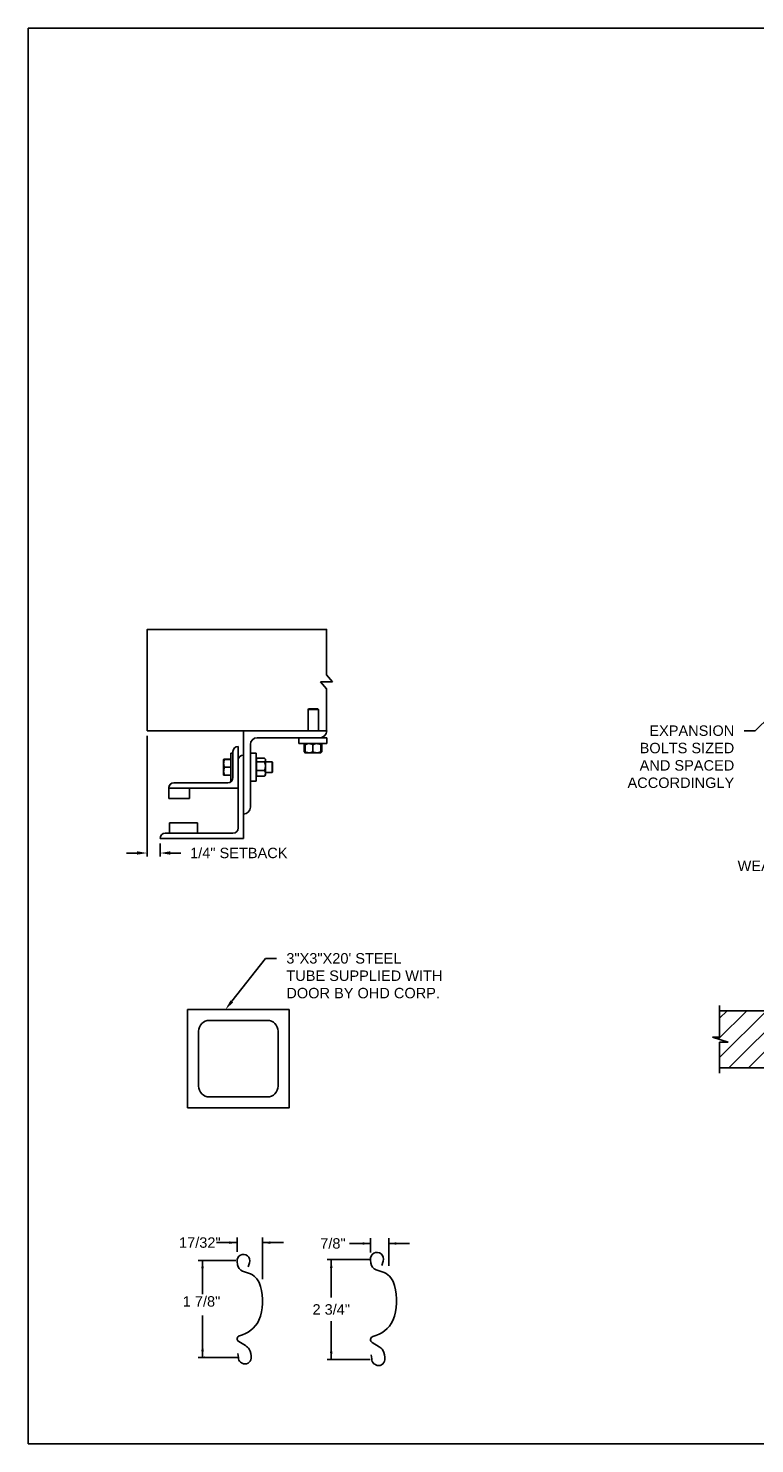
# Model space of a CAD drawing. Header units: inches. Extents: x 169.6 to 213.7, y 195.1 to 266.5.
# Tile 42 of 55: x 194.3 to 200.8, y 214.8 to 227.5. Entities that reach past the tile are written whole.
import ezdxf
from ezdxf import colors
from ezdxf.entities.mleader import LeaderData, LeaderLine
from ezdxf.enums import TextEntityAlignment as Align
from ezdxf.math import Vec2, Vec3

# ---------------------------------------------------------------- set-up
doc = ezdxf.new("R2010")
doc.units = ezdxf.units.IN
doc.header["$LTSCALE"] = 0.25
doc.header["$MEASUREMENT"] = 0
for name, color, linetype in [('ANNOTATIONS', 1, 'Continuous'), ('CHAIN HOIST LH', 7, 'Continuous'), ('DETAILS', 4, 'Continuous')]:
    doc.layers.add(name, color=color, linetype=linetype)
doc.styles.add('ARIAL', font='arial.ttf', dxfattribs={"height": 0.09375})
doc.dimstyles.new('STANDARD$0', dxfattribs={"dimtxt": 0.09375, "dimasz": 0.09375, "dimexe": 0.03125, "dimexo": 0.046875, "dimgap": 0.09, "dimtad": 0, "dimtih": 1, "dimtoh": 1, "dimdec": 4, "dimzin": 0, "dimdsep": 46, "dimtxsty": 'ARIAL', "dimcen": 0.09, "dimadec": 0, "dimazin": 0, "dimtfac": 1, "dimtdec": 4, "dimtofl": 0, "dimtmove": 0, "dimatfit": 1, "dimfxl": 1, "dimtolj": 1, "dimtzin": 0, "dimarcsym": 0})

# ---------------------------------------------------------------- blocks, each defined once
blk = doc.blocks.new('*D38')
at = {"layer": 'ANNOTATIONS', "color": 0, "lineweight": -2, "transparency": 16777216}
for p, q in [((195.322, 221.127), (195.322, 220.042)), ((195.229, 220.073), (195.135, 220.073)), ((195.438, 220.158), (195.438, 220.042)), ((195.531, 220.073), (195.625, 220.073))]:
    blk.add_line(p, q, dxfattribs=at)
at = {"layer": 'ANNOTATIONS', "color": 0, "transparency": 16777216}
for points in [[(195.229, 220.089), (195.229, 220.058), (195.322, 220.073)], [(195.531, 220.089), (195.531, 220.058), (195.438, 220.073)]]:
    blk.add_solid(points, dxfattribs=at)
at = {"layer": 'defpoints', "color": 0, "transparency": 16777216}
for p in [(195.322, 221.174), (195.438, 220.205), (195.438, 220.073)]:
    blk.add_point(p, dxfattribs=at)
at = {"layer": 'ANNOTATIONS', "color": 0, "transparency": 16777216, "insert": (196.146, 220.073), "char_height": 0.09375, "attachment_point": 5, "style": 'ARIAL'}
blk.add_mtext('\\A1;1/4" SETBACK', dxfattribs=at)

msp = doc.modelspace()

# ---------------------------------------------------------------- hatches: boundary and pattern name
at = {"layer": 'CHAIN HOIST LH'}
h = msp.add_hatch(dxfattribs=at)
h.set_pattern_fill('ANSI31', color=256, style=0)
h.set_pattern_definition([(45, (5.59953, -38.68773), (-0.08838835, 0.08838835), [])])
h.paths.add_polyline_path([(201.15968, 218.65474), (200.47218, 218.65474), (200.47218, 218.41754), (200.40807, 218.41754), (200.55014, 218.37063), (200.47218, 218.37063), (200.47218, 218.13911), (201.15968, 218.13911), (201.15968, 218.30162)])

# ---------------------------------------------------------------- linework, layer by layer
at = {"layer": 'ANNOTATIONS'}
for p, q in [((196.13226, 216.56757), (195.94476, 216.56757)), ((196.13226, 216.48582), (196.13226, 216.61445)), ((196.35963, 216.24027), (196.35963, 216.61445)), ((196.35963, 216.56757), (196.54713, 216.56757)), ((196.11872, 216.4065), (195.78122, 216.4065)), ((195.8197, 216.4065), (195.8197, 216.10494)), ((195.8197, 215.53463), (195.8197, 215.91181)), ((196.14685, 215.53463), (195.78122, 215.53463))]:
    msp.add_line(p, q, dxfattribs=at)
at = {"layer": 'ANNOTATIONS', "linetype": 'ByBlock'}
for p, q in [((197.33001, 216.5599), (197.14251, 216.5599)), ((197.33001, 216.47815), (197.33001, 216.60678)), ((197.49453, 216.35979), (197.49453, 216.60678)), ((197.49453, 216.5599), (197.68203, 216.5599)), ((197.32918, 216.41677), (196.94125, 216.41677)), ((196.97789, 216.41677), (196.97789, 216.07375)), ((196.97789, 215.51674), (196.97789, 215.85975)), ((197.32918, 215.51674), (196.94125, 215.51674))]:
    msp.add_line(p, q, dxfattribs=at)
at = {"layer": 'ANNOTATIONS'}
for p in [(195.8197, 215.60913), (195.83747, 215.53463)]:
    msp.add_point(p, dxfattribs=at)
at = {"layer": 'ANNOTATIONS', "linetype": 'ByBlock'}
msp.add_point((196.97789, 215.51674), dxfattribs=at)
at = {"layer": 'ANNOTATIONS'}
for points in [[(196.06194, 216.55585), (196.06194, 216.57929), (196.13226, 216.56757)], [(196.42995, 216.57929), (196.42995, 216.55585), (196.35963, 216.56757)], [(195.83142, 216.33618), (195.80798, 216.33618), (195.8197, 216.4065)], [(195.83142, 215.60495), (195.80798, 215.60495), (195.8197, 215.53463)]]:
    msp.add_solid(points, dxfattribs=at)
at = {"layer": 'ANNOTATIONS', "linetype": 'ByBlock'}
for points in [[(197.25969, 216.54818), (197.25969, 216.57162), (197.33001, 216.5599)], [(197.56485, 216.57162), (197.56485, 216.54818), (197.49453, 216.5599)], [(196.98961, 216.34067), (196.96617, 216.34067), (196.97789, 216.41099)], [(196.98961, 215.58706), (196.96617, 215.58706), (196.97789, 215.51674)]]:
    msp.add_solid(points, dxfattribs=at)
at = {"layer": 'CHAIN HOIST LH', "linetype": 'Continuous'}
for p, q in [((200.47218, 218.41754), (200.47218, 218.70161)), ((200.55014, 218.37063), (200.40807, 218.41754)), ((200.40807, 218.41754), (200.47218, 218.41754)), ((200.47218, 218.09224), (200.47218, 218.37063)), ((200.47218, 218.37063), (200.55014, 218.37063))]:
    msp.add_line(p, q, dxfattribs=at)
at = {"layer": 'CHAIN HOIST LH'}
for p, q in [((200.47218, 218.65474), (201.15968, 218.65474)), ((200.47218, 218.13911), (201.15968, 218.13911))]:
    msp.add_line(p, q, dxfattribs=at)
at = {"layer": 'defpoints'}
msp.add_lwpolyline([(213.72204, 214.75854), (194.25216, 214.75854), (194.25216, 227.49365), (213.72204, 227.49365)], close=True, dxfattribs=at)
at = {"layer": 'DETAILS'}
for p, q in [((196.88131, 221.61403), (196.98997, 221.61403)), ((196.93564, 221.55077), (196.88131, 221.61403)), ((196.98997, 221.61403), (196.93564, 221.67728)), ((196.77415, 221.37028), (196.76954, 221.36567)), ((196.76954, 221.17353), (196.76954, 221.36567)), ((196.76954, 221.36567), (196.86329, 221.36567)), ((196.77415, 221.37028), (196.85869, 221.37028)), ((196.85869, 221.37028), (196.86329, 221.36567)), ((196.86329, 221.36567), (196.86329, 221.17353)), ((196.18763, 220.20478), (196.18763, 221.17353)), ((196.31263, 221.11103), (196.93763, 221.11103)), ((196.68763, 221.05778), (196.68763, 221.11103)), ((196.93763, 221.11103), (196.93763, 221.05778)), ((196.07538, 220.9704), (196.09388, 220.9704)), ((196.07538, 220.9704), (196.07538, 220.7204)), ((196.09388, 220.98603), (196.09388, 220.75165)), ((196.14075, 221.0329), (196.14075, 220.29853)), ((196.25013, 220.48603), (196.25013, 221.04853)), ((196.25013, 220.9704), (196.30338, 220.9704)), ((196.30338, 220.9704), (196.30338, 220.7204)), ((196.93763, 221.05778), (196.68763, 221.05778)), ((196.73664, 221.0502), (196.73357, 221.0484)), ((196.73357, 221.0484), (196.73357, 220.98403)), ((196.73664, 220.98223), (196.73357, 220.98403)), ((196.73573, 221.0484), (196.73573, 220.98403)), ((196.7401, 220.98168), (196.73573, 220.98403)), ((196.73916, 221.05505), (196.74215, 221.05763)), ((196.74232, 220.97465), (196.73916, 220.97737)), ((196.74232, 221.04968), (196.73968, 221.0484)), ((196.73968, 221.0484), (196.73968, 220.98403)), ((196.74232, 220.98275), (196.73968, 220.98403)), ((196.74232, 221.0484), (196.74232, 220.98403)), ((196.74232, 220.97465), (196.88294, 220.97465)), ((196.81263, 221.0484), (196.81263, 220.98403)), ((196.88294, 221.0484), (196.88294, 220.98403)), ((196.88557, 221.0484), (196.88557, 220.98403)), ((196.88953, 221.0484), (196.88953, 220.98403)), ((196.89169, 221.0484), (196.89169, 220.98403)), ((196.00988, 220.91571), (196.00989, 220.91573)), ((196.00988, 220.91571), (196.00988, 220.91571)), ((196.00988, 220.77509), (196.00988, 220.91571)), ((196.07538, 220.91761), (196.01616, 220.91761)), ((196.07538, 220.91688), (196.01616, 220.91688)), ((196.07538, 220.91684), (196.01616, 220.91684)), ((196.07538, 220.91662), (196.01616, 220.91662)), ((196.07538, 220.91578), (196.01616, 220.91578)), ((196.07538, 220.84553), (196.01616, 220.84553)), ((196.30338, 220.91571), (196.30538, 220.91571)), ((196.30538, 220.7649), (196.30538, 220.9259)), ((196.30538, 220.9259), (196.37713, 220.9259)), ((196.30538, 220.8948), (196.37713, 220.8948)), ((196.3815, 220.92152), (196.3865, 220.91571)), ((196.3865, 220.77509), (196.3865, 220.91571)), ((196.3865, 220.89228), (196.44577, 220.89228)), ((196.44577, 220.89228), (196.45038, 220.88767)), ((196.44577, 220.89228), (196.44577, 220.79853)), ((196.45038, 220.88767), (196.45038, 220.80313)), ((196.047, 220.70478), (195.56263, 220.70478)), ((196.00988, 220.77509), (196.00988, 220.77509)), ((196.00989, 220.77506), (196.00989, 220.77507)), ((196.0099, 220.77506), (196.00989, 220.77506)), ((196.00993, 220.77501), (196.0099, 220.77506)), ((196.01593, 220.77502), (196.01616, 220.77418)), ((196.01593, 220.77402), (196.01616, 220.77319)), ((196.07538, 220.77516), (196.01616, 220.77516)), ((196.07538, 220.77502), (196.01616, 220.77502)), ((196.07538, 220.77418), (196.01616, 220.77418)), ((196.07538, 220.77397), (196.01616, 220.77397)), ((196.07538, 220.77393), (196.01616, 220.77393)), ((196.07538, 220.77319), (196.01616, 220.77319)), ((196.08194, 220.7204), (196.07538, 220.7204)), ((196.30338, 220.7204), (196.25013, 220.7204)), ((196.30538, 220.77509), (196.30338, 220.77509)), ((196.30538, 220.8143), (196.37713, 220.8143)), ((196.30538, 220.7649), (196.37713, 220.7649)), ((196.3865, 220.77509), (196.3815, 220.76928)), ((196.44577, 220.79853), (196.3865, 220.79853)), ((196.45038, 220.80313), (196.44577, 220.79853)), ((195.51575, 220.66131), (195.51575, 220.56415)), ((195.51575, 220.6579), (196.14075, 220.6579)), ((195.70325, 220.56415), (195.70325, 220.6579)), ((195.51575, 220.56415), (195.70325, 220.56415)), ((195.77357, 220.3454), (195.52357, 220.3454)), ((195.52357, 220.3454), (195.52357, 220.25165)), ((195.77357, 220.25165), (195.77357, 220.3454)), ((195.43763, 220.20478), (196.18763, 220.20478)), ((196.09388, 220.25165), (195.4845, 220.25165))]:
    msp.add_line(p, q, dxfattribs=at)
for points in [[(196.93564, 221.67728), (196.93564, 222.08553), (195.3223, 222.08553), (195.3223, 221.17353), (196.93763, 221.17353)], [(196.93564, 221.17353), (196.93564, 221.55077)]]:
    msp.add_lwpolyline(points, dxfattribs=at)
at = {"layer": 'DETAILS', "linetype": 'Continuous'}
msp.add_lwpolyline([(195.68596, 217.78033), (196.59821, 217.78033), (196.59821, 218.66509), (195.68596, 218.66509)], close=True, dxfattribs=at)
msp.add_lwpolyline([(196.40217, 217.87835, 0.41421356), (196.50019, 217.97637), (196.50019, 218.46906, 0.41421356), (196.40217, 218.56707), (195.88199, 218.56707, 0.41421356), (195.78397, 218.46906), (195.78397, 217.97637, 0.41421356), (195.88199, 217.87835)], format="xyb", close=True, dxfattribs=at)
at = {"layer": 'DETAILS'}
msp.add_lwpolyline([(196.23032, 216.34838), (196.24287, 216.38671, 1.25136537), (196.131, 216.39727), (196.1348, 216.36782, 0.28712033), (196.18055, 216.3121), (196.25226, 216.288, -0.22337537), (196.33989, 216.17326, -0.17060067), (196.32759, 215.86975, -0.22026111), (196.15147, 215.72854, 0.64862145), (196.14558, 215.67711), (196.20719, 215.64068, -0.11918191), (196.23843, 215.61031, -0.14967798), (196.25748, 215.52856), (196.25733, 215.52684, -0.533076), (196.17685, 215.48245, -0.02656611), (196.16154, 215.49194, -0.19330383), (196.14203, 215.53457), (196.13855, 215.56963)], format="xyb", dxfattribs=at)
at = {"layer": 'DETAILS', "linetype": 'Continuous'}
msp.add_lwpolyline([(197.43282, 216.36153), (197.44577, 216.40107, 1.25136537), (197.33034, 216.41197), (197.33426, 216.38158, 0.28712033), (197.38147, 216.32409), (197.45546, 216.29922, -0.22337537), (197.54588, 216.18083, -0.17060067), (197.53319, 215.86765, -0.22026111), (197.35146, 215.72195, 0.64862142), (197.34538, 215.66887), (197.40895, 215.63129, -0.11918191), (197.44119, 215.59995, -0.14967798), (197.46085, 215.5156), (197.46069, 215.51382, -0.533076), (197.37765, 215.46802, -0.02656611), (197.36185, 215.47782, -0.19330383), (197.34172, 215.5218), (197.33813, 215.55797)], format="xyb", dxfattribs=at)
at = {"layer": 'DETAILS'}
for centre, radius, start, end in [((196.31263, 221.04853), 0.0625, 90, 180), ((196.87513, 221.17353), 0.0625, 270, 0), ((196.14075, 220.98603), 0.04688, 90, 180), ((196.18763, 220.9079), 0.04688, 90, 180), ((195.56098, 220.65954), 0.04527, 87.917978, 177.754387), ((195.56263, 220.6579), 0.04688, 90, 180), ((196.047, 220.75165), 0.04688, 270, 0), ((196.18763, 220.48603), 0.0625, 270, 0), ((195.4845, 220.20478), 0.04688, 90, 180), ((196.09388, 220.29853), 0.04688, 270, 0)]:
    msp.add_arc(centre, radius, start, end, dxfattribs=at)
for points, knots in [([(196.73357, 221.0484), (196.73538, 221.05127), (196.7372, 221.05415), (196.73915, 221.05504), (196.73916, 221.05504)], [0, 0, 0, 0, 0.99332562, 1, 1, 1, 1]), ([(196.73357, 220.98403), (196.73538, 220.98116), (196.7372, 220.97827), (196.73915, 220.97739), (196.73916, 220.97738)], [0, 0, 0, 0, 0.99332562, 1, 1, 1, 1]), ([(196.73573, 221.0484), (196.7364, 221.04977), (196.738, 221.053), (196.73975, 221.05594), (196.74084, 221.05642), (196.74095, 221.05647)], [0, 0, 0, 0, 0.39860917, 0.94310679, 1, 1, 1, 1]), ([(196.74232, 221.05171), (196.7418, 221.05151), (196.73954, 221.05067), (196.73739, 221.04939), (196.73573, 221.0484)], [0, 0, 0, 0, 0.22784114, 1, 1, 1, 1]), ([(196.73573, 220.98403), (196.7364, 220.98266), (196.738, 220.97943), (196.73975, 220.97649), (196.74084, 220.97601), (196.74095, 220.97596)], [0, 0, 0, 0, 0.39860917, 0.94310679, 1, 1, 1, 1]), ([(196.73968, 220.98403), (196.73992, 220.98264), (196.74048, 220.97936), (196.74131, 220.97588), (196.7419, 220.97533), (196.74215, 220.9751)], [0, 0, 0, 0, 0.30001685, 0.70983799, 1, 1, 1, 1]), ([(196.77747, 221.05778), (196.77255, 221.05742), (196.76253, 221.05669), (196.75088, 221.05249), (196.74425, 221.04932), (196.74232, 221.0484)], [0, 0, 0, 0, 0.40629057, 0.82726642, 1, 1, 1, 1]), ([(196.74232, 221.0484), (196.74232, 221.04979), (196.74232, 221.05309), (196.74232, 221.05689), (196.74232, 221.05748), (196.74232, 221.05778)], [0, 0, 0, 0, 0.26545991, 0.62807649, 1, 1, 1, 1]), ([(196.77747, 220.97465), (196.77255, 220.97501), (196.76253, 220.97573), (196.75088, 220.97994), (196.74425, 220.98311), (196.74232, 220.98403)], [0, 0, 0, 0, 0.40629057, 0.82726642, 1, 1, 1, 1]), ([(196.74232, 220.98403), (196.74232, 220.98263), (196.74232, 220.97934), (196.74232, 220.97554), (196.74232, 220.97495), (196.74232, 220.97465)], [0, 0, 0, 0, 0.26545991, 0.62807649, 1, 1, 1, 1]), ([(196.81263, 221.0484), (196.80716, 221.05086), (196.79603, 221.05588), (196.78387, 221.05776), (196.77764, 221.05778), (196.77747, 221.05778)], [0, 0, 0, 0, 0.48434141, 0.98632773, 1, 1, 1, 1]), ([(196.81263, 220.98403), (196.80716, 220.98156), (196.79603, 220.97655), (196.78387, 220.97467), (196.77764, 220.97465), (196.77747, 220.97465)], [0, 0, 0, 0, 0.48434141, 0.98632773, 1, 1, 1, 1]), ([(196.84778, 221.05778), (196.84286, 221.05742), (196.83284, 221.05669), (196.82119, 221.05249), (196.81456, 221.04932), (196.81263, 221.0484)], [0, 0, 0, 0, 0.40629057, 0.82726642, 1, 1, 1, 1]), ([(196.84778, 220.97465), (196.84286, 220.97501), (196.83284, 220.97573), (196.82119, 220.97994), (196.81456, 220.98311), (196.81263, 220.98403)], [0, 0, 0, 0, 0.40629057, 0.82726642, 1, 1, 1, 1]), ([(196.88294, 221.0484), (196.87747, 221.05086), (196.86634, 221.05588), (196.85418, 221.05776), (196.84795, 221.05778), (196.84778, 221.05778)], [0, 0, 0, 0, 0.48434141, 0.98632773, 1, 1, 1, 1]), ([(196.88294, 220.98403), (196.87747, 220.98156), (196.86634, 220.97655), (196.85418, 220.97467), (196.84795, 220.97465), (196.84778, 220.97465)], [0, 0, 0, 0, 0.48434141, 0.98632773, 1, 1, 1, 1]), ([(196.88294, 221.0484), (196.88294, 221.04979), (196.88294, 221.05309), (196.88294, 221.05689), (196.88294, 221.05748), (196.88294, 221.05778)], [0, 0, 0, 0, 0.26545991, 0.62807649, 1, 1, 1, 1]), ([(196.88294, 220.98403), (196.88294, 220.98263), (196.88294, 220.97934), (196.88294, 220.97554), (196.88294, 220.97495), (196.88294, 220.97465)], [0, 0, 0, 0, 0.26545991, 0.62807649, 1, 1, 1, 1]), ([(196.8831, 221.05747), (196.88341, 221.05706), (196.88409, 221.05615), (196.8849, 221.05239), (196.88541, 221.04939), (196.88557, 221.0484)], [0, 0, 0, 0, 0.36178326, 0.79041419, 1, 1, 1, 1]), ([(196.88311, 220.97496), (196.88341, 220.97537), (196.88409, 220.97628), (196.8849, 220.98004), (196.88541, 220.98304), (196.88557, 220.98403)], [0, 0, 0, 0, 0.36127383, 0.7902469, 1, 1, 1, 1]), ([(196.88431, 221.05632), (196.88458, 221.05617), (196.88589, 221.05543), (196.88763, 221.05236), (196.88906, 221.04938), (196.88953, 221.0484)], [0, 0, 0, 0, 0.15175447, 0.72144224, 1, 1, 1, 1]), ([(196.88431, 220.9761), (196.88458, 220.97626), (196.88589, 220.97699), (196.88763, 220.98007), (196.88906, 220.98305), (196.88953, 220.98403)], [0, 0, 0, 0, 0.15175447, 0.72144224, 1, 1, 1, 1]), ([(196.89169, 221.0484), (196.88988, 221.05127), (196.88806, 221.05415), (196.8861, 221.05504), (196.88609, 221.05504)], [0, 0, 0, 0, 0.99332562, 1, 1, 1, 1]), ([(196.89169, 220.98403), (196.88988, 220.98116), (196.88806, 220.97827), (196.8861, 220.97739), (196.88609, 220.97738)], [0, 0, 0, 0, 0.993325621, 1, 1, 1, 1]), ([(196.01616, 220.91578), (196.0144, 220.91008), (196.01086, 220.89856), (196.01021, 220.88666), (196.00988, 220.88066)], [0, 0, 0, 0, 0.49545796, 1, 1, 1, 1]), ([(196.00988, 220.91571), (196.01009, 220.91572), (196.01052, 220.91574), (196.0132, 220.91576), (196.0154, 220.91578), (196.01616, 220.91578)], [0, 0, 0, 0, 0.3928666, 0.79169603, 1, 1, 1, 1]), ([(196.00988, 220.88066), (196.00989, 220.87982), (196.00994, 220.87352), (196.01131, 220.86163), (196.01453, 220.85093), (196.01616, 220.84553)], [0, 0, 0, 0, 0.07010266, 0.53079095, 1, 1, 1, 1]), ([(196.01616, 220.84553), (196.0144, 220.83982), (196.01086, 220.82829), (196.01021, 220.81636), (196.00988, 220.81035)], [0, 0, 0, 0, 0.49545796, 1, 1, 1, 1]), ([(196.01616, 220.91662), (196.01481, 220.91651), (196.01211, 220.91627), (196.01021, 220.91597), (196.01001, 220.91579), (196.00994, 220.91573)], [0, 0, 0, 0, 0.39883061, 0.80149747, 1, 1, 1, 1]), ([(196.01616, 220.91684), (196.01481, 220.91669), (196.01211, 220.9164), (196.01022, 220.91603), (196.01002, 220.91581), (196.00995, 220.91574)], [0, 0, 0, 0, 0.40277376, 0.80942169, 1, 1, 1, 1]), ([(196.01616, 220.91761), (196.01482, 220.91736), (196.01212, 220.91686), (196.01027, 220.91625), (196.01007, 220.9159), (196.01001, 220.9158)], [0, 0, 0, 0, 0.41812145, 0.84026469, 1, 1, 1, 1]), ([(196.37713, 220.9259), (196.37852, 220.92458), (196.38182, 220.92147), (196.38562, 220.91628), (196.3862, 220.91234), (196.3865, 220.91035)], [0, 0, 0, 0, 0.26545991, 0.62807649, 1, 1, 1, 1]), ([(196.3865, 220.91035), (196.38649, 220.91), (196.38643, 220.90767), (196.38489, 220.90332), (196.38114, 220.89851), (196.37812, 220.89572), (196.37713, 220.8948)], [0, 0, 0, 0, 0.06653229, 0.43528257, 0.81455084, 1, 1, 1, 1]), ([(196.37713, 220.8948), (196.37959, 220.88854), (196.3846, 220.8758), (196.38649, 220.86188), (196.3865, 220.85474), (196.3865, 220.85455)], [0, 0, 0, 0, 0.48434141, 0.98632773, 1, 1, 1, 1]), ([(196.3865, 220.85455), (196.38615, 220.84892), (196.38542, 220.83745), (196.38121, 220.82411), (196.37805, 220.81651), (196.37713, 220.8143)], [0, 0, 0, 0, 0.40629057, 0.82726642, 1, 1, 1, 1]), ([(196.00988, 220.81035), (196.00989, 220.80951), (196.00994, 220.80319), (196.01131, 220.79128), (196.01453, 220.78056), (196.01616, 220.77516)], [0, 0, 0, 0, 0.070102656, 0.530790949, 1, 1, 1, 1]), ([(196.01616, 220.77516), (196.0154, 220.77515), (196.01322, 220.77514), (196.01053, 220.77512), (196.0101, 220.7751), (196.00988, 220.77509)], [0, 0, 0, 0, 0.2083045, 0.6015254, 1, 1, 1, 1]), ([(196.00988, 220.77509), (196.00995, 220.77508), (196.01016, 220.77507), (196.01209, 220.77505), (196.0148, 220.77503), (196.01616, 220.77502)], [0, 0, 0, 0, 0.22973043, 0.61267004, 1, 1, 1, 1]), ([(196.37713, 220.8143), (196.37959, 220.81046), (196.3846, 220.80264), (196.38649, 220.7941), (196.3865, 220.78972), (196.3865, 220.7896)], [0, 0, 0, 0, 0.484341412, 0.986327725, 1, 1, 1, 1]), ([(196.3865, 220.7896), (196.38615, 220.78614), (196.38542, 220.77911), (196.38121, 220.77092), (196.37805, 220.76626), (196.37713, 220.7649)], [0, 0, 0, 0, 0.40629057, 0.82726642, 1, 1, 1, 1]), ([(196.38134, 220.76938), (196.38092, 220.7688), (196.37982, 220.76727), (196.37816, 220.76581), (196.37713, 220.7649)], [0, 0, 0, 0, 0.37432244, 1, 1, 1, 1])]:
    msp.add_open_spline(points, degree=3, knots=knots, dxfattribs=at)

# ---------------------------------------------------------------- texts
at = {"layer": 'ANNOTATIONS', "style": 'ARIAL'}
msp.add_text('1 7/8"', height=0.09375, dxfattribs=at).set_placement((195.64185, 215.99205))
at = {"layer": 'ANNOTATIONS', "linetype": 'Continuous', "style": 'ARIAL'}
msp.add_text('2 3/4"', height=0.09375, dxfattribs=at).set_placement((196.97789, 215.96675), align=Align.MIDDLE_CENTER)
at = {"layer": 'ANNOTATIONS', "insert": (195.7954, 216.56757), "char_height": 0.09375, "attachment_point": 5, "style": 'ARIAL'}
msp.add_mtext('17/32"', dxfattribs=at)
at = {"layer": 'ANNOTATIONS', "linetype": 'Continuous', "insert": (196.99315, 216.5599), "char_height": 0.09375, "attachment_point": 5, "style": 'ARIAL'}
msp.add_mtext('7/8"', dxfattribs=at)

# ---------------------------------------------------------------- dimensions: what is measured, and where the dimension line sits
at = {"layer": 'ANNOTATIONS'}
dim = msp.add_linear_dim(base=(195.43763, 220.07329), p1=(195.3223, 221.17353), p2=(195.43763, 220.20478), text='1/4" SETBACK', dimstyle='STANDARD$0', override={"dimarcsym": 1}, dxfattribs=at)
dim.commit()
dim.dimension.update_dxf_attribs({"geometry": '*D38', "text_midpoint": (196.14602, 220.07329), "dimtype": 160})

# ---------------------------------------------------------------- leaders
ml = msp.add_multileader_mtext('Standard', dxfattribs=at)
ml.set_content('EXPANSION BOLTS SIZED AND SPACED ACCORDINGLY', color=256, style='ARIAL')
ml.set_leader_properties()
ml.build(insert=Vec2(0, 0))
ml.multileader.update_dxf_attribs({"dogleg_length": 0.36, "arrow_head_size": 0.09375})
ctx = ml.context
ctx.base_point, ctx.char_height, ctx.arrow_head_size, ctx.landing_gap_size, ctx.plane_origin = Vec3(199.55451, 221.17345), 0.09375, 0.09375, 0.09, Vec3(204.04508, 220.74023)
ctx.text_align_type = 2
notes = []
notes.append((ctx, [(0, (1, 1, 0), (200.79202, 221.17345), (-1, 0), 0.09796, [(0, [(201.12727, 221.49754)], 0, [])])]))
ctx.mtext.insert, ctx.mtext.width, ctx.mtext.alignment, ctx.mtext.flow_direction = Vec3(200.60407, 221.22113), 1.0279765, 3, 5
ml = msp.add_multileader_mtext('Standard', dxfattribs=at)
ml.set_content('WEATHER STRIP', color=256, style='ARIAL')
ml.set_leader_properties()
ml.build(insert=Vec2(0, 0))
ml.multileader.update_dxf_attribs({"dogleg_length": 0.36, "arrow_head_size": 0.09375})
ctx = ml.context
ctx.base_point, ctx.char_height, ctx.arrow_head_size, ctx.landing_gap_size, ctx.plane_origin = Vec3(200.55144, 219.95681), 0.09375, 0.09375, 0.09, Vec3(202.5861, 219.52358)
ctx.text_align_type = 2
notes.append((ctx, [(0, (1, 1, 0), (201.89902, 219.95681), (-1, 0), 0.09796, [(0, [(202.28319, 220.32287)], 0, [])])]))
ctx.mtext.insert, ctx.mtext.alignment, ctx.mtext.flow_direction = Vec3(201.71106, 220.00448), 3, 5
ml = msp.add_multileader_mtext('Standard', dxfattribs=at)
ml.set_content('3"X3"X20\' STEEL TUBE SUPPLIED WITH DOOR BY OHD CORP.', color=256, style='ARIAL')
ml.set_leader_properties()
ml.build(insert=Vec2(0, 0))
ml.multileader.update_dxf_attribs({"dogleg_length": 0.36, "arrow_head_size": 0.09375})
ctx = ml.context
ctx.base_point, ctx.char_height, ctx.arrow_head_size, ctx.landing_gap_size, ctx.plane_origin = Vec3(196.48389, 219.12481), 0.09375, 0.09375, 0.09, Vec3(195.69886, 218.69158)
notes.append((ctx, [(0, (1, 1, 0), (196.38594, 219.12481), (1, 0), 0.09796, [(0, [(196.02587, 218.66509)], 0, [])])]))
ctx.mtext.insert, ctx.mtext.width, ctx.mtext.flow_direction = Vec3(196.57389, 219.17248), 1.4026992, 5
for ctx, leaders in notes:
    for number, flags, end, landing, length, lines in leaders:
        leader = LeaderData()
        leader.index, (leader.has_last_leader_line, leader.has_dogleg_vector, leader.attachment_direction) = number, flags
        leader.last_leader_point, leader.dogleg_vector, leader.dogleg_length = Vec3(end), Vec3(landing), length
        for number, points, colour, breaks in lines:
            line = LeaderLine()
            line.index, line.vertices, line.color, line.breaks = number, Vec3.list(points), colors.encode_raw_color(colour), breaks
            leader.lines.append(line)
        ctx.leaders.append(leader)

doc.saveas('drawing.dxf')
